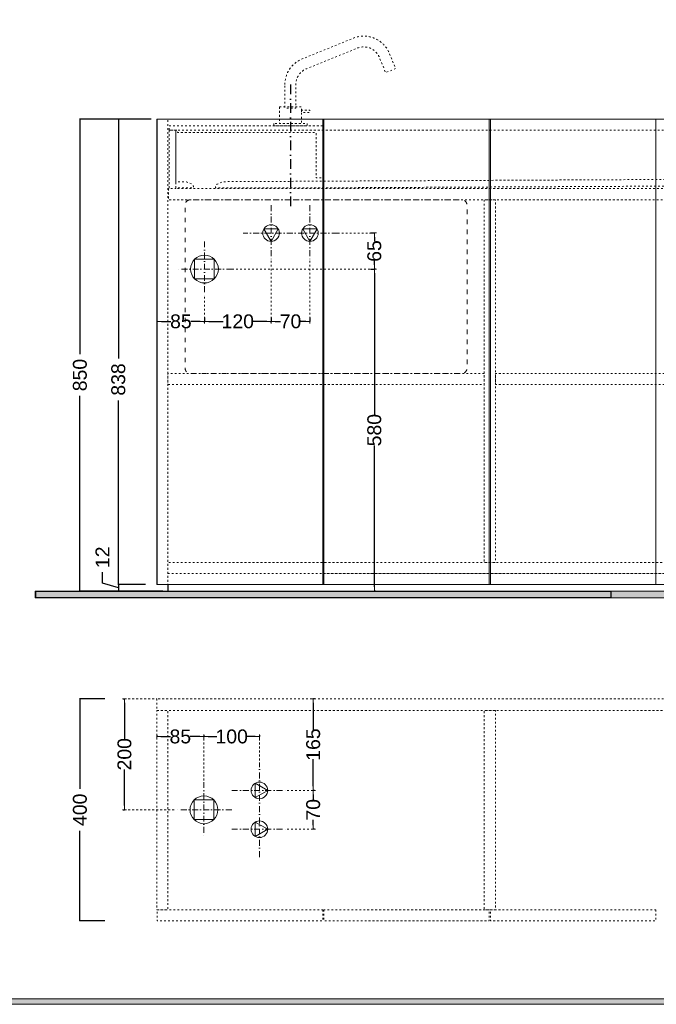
# Model space of a CAD drawing. Header units: millimetres. Extents: x 23321 to 49942, y -33706 to -16645.
# Tile 15 of 27: x 24782 to 25929, y -19605 to -17832. Entities that reach past the tile are written whole.
import ezdxf

# ---------------------------------------------------------------- set-up
doc = ezdxf.new("R2010")
doc.units = ezdxf.units.MM
doc.header["$MEASUREMENT"] = 0
doc.linetypes.add('AStair_dashed', pattern=[1800, 800, -1000])
doc.linetypes.add('Punto & Linea', pattern=[67.027776, 35.277777, -17.638888, 0, -14.111111])
doc.layers.add('091-Quote lineari.XII', color=7, linetype='Continuous')
for name, color, linetype, lineweight in [('0_Num_Penna__1', 7, 'Continuous', 9), ('0_Num_Penna__10', 1, 'Continuous', 18), ('0_Num_Penna__21', 7, 'Continuous', 20), ('Quote_nere', 7, 'Continuous', 15), ('Retini_Num_Penna__1', 7, 'Continuous', 9), ('squadratura_schede', 8, 'Continuous', 13)]:
    doc.layers.add(name, color=color, linetype=linetype, lineweight=lineweight)
doc.layers.add('0_Num_Penna__95', color=7, linetype='Continuous', lineweight=13, true_color=0x616161)
doc.layers.add('LAVORO', color=6, linetype='Continuous', plot=False)
doc.styles.add('GENERATED_STYLE_1', font='swiss.ttf')
doc.styles.add('SEACAD_arial_ttf', font='arial.ttf')
doc.styles.get("Standard").update_dxf_attribs({"font": 'txt', "bigfont": 'BIGFONT.SHX'})
doc.dimstyles.new('GENERATED_STYLE__7', dxfattribs={"dimtxt": 25, "dimasz": 7.6, "dimexe": 0.18, "dimexo": 6, "dimgap": 0.09, "dimtad": 0, "dimtih": 1, "dimtoh": 1, "dimdec": 0, "dimzin": 0, "dimdsep": 46, "dimtxsty": 'GENERATED_STYLE_1', "dimblk": 'ARROWHEAD_0', "dimblk1": 'ARROWHEAD_0', "dimblk2": 'ARROWHEAD_0', "dimcen": 0.09, "dimclrd": 256, "dimclre": 256, "dimclrt": 5, "dimazin": 0, "dimtfac": 1, "dimtdec": 4, "dimtmove": 0, "dimatfit": 3, "dimfxl": 1, "dimtolj": 1, "dimtzin": 0, "dimarcsym": 0})
doc.dimstyles.get("Standard").update_dxf_attribs({"dimtxt": 0.18, "dimasz": 0.18, "dimexe": 0.18, "dimexo": 0.0625, "dimgap": 0.09, "dimtad": 0, "dimtih": 1, "dimtoh": 1, "dimdec": 4, "dimzin": 0, "dimdsep": 46, "dimtxsty": 'Standard', "dimcen": 0.09, "dimadec": 0, "dimazin": 0, "dimtfac": 1, "dimtdec": 4, "dimtofl": 0, "dimtmove": 0, "dimatfit": 3, "dimfxl": 1, "dimtolj": 1, "dimtzin": 0, "dimarcsym": 0})

# ---------------------------------------------------------------- blocks, each defined once
blk = doc.blocks.new('ARROWHEAD_0')
at = {"color": 0, "linetype": 'Continuous', "lineweight": 0}
for p, q in [((0, 0), (-1, 0)), ((0, -0.5), (0, 0.5))]:
    blk.add_line(p, q, dxfattribs=at)
blk = doc.blocks.new('*D49')
at = {"layer": '091-Quote lineari.XII', "color": 161, "linetype": 'Continuous', "lineweight": -2, "true_color": 0x3fa3ff}
for p, q in [((25414.2, -18281.1), (25421.5, -18281.1)), ((25421.3, -18288.7), (25421.3, -18543.5)), ((25421.3, -18853.5), (25421.3, -18598.8)), ((25423.5, -18861.1), (25421.5, -18861.1))]:
    blk.add_line(p, q, dxfattribs=at)
at = {"layer": 'Defpoints', "color": 0, "linetype": 'Continuous'}
for p in [(25408.2, -18281.1), (25421.3, -18281.1), (25417.5, -18861.1)]:
    blk.add_point(p, dxfattribs=at)
at = {"layer": '091-Quote lineari.XII', "color": 161, "linetype": 'Continuous', "lineweight": -2, "true_color": 0x3fa3ff, "xscale": 7.6, "yscale": 7.6, "zscale": 7.6}
for p, rotation in [((25421.3, -18281.1), 90), ((25421.3, -18861.1), 270)]:
    blk.add_blockref('ARROWHEAD_0', p, dxfattribs=dict(at, rotation=rotation))
at = {"layer": '091-Quote lineari.XII', "color": 5, "linetype": 'Continuous', "lineweight": 13, "insert": (25421.3, -18571.1), "char_height": 25, "attachment_point": 5, "rotation": 90, "style": 'GENERATED_STYLE_1'}
blk.add_mtext('\\A1;580', dxfattribs=at)
blk = doc.blocks.new('*D50')
at = {"layer": '091-Quote lineari.XII', "color": 161, "linetype": 'Continuous', "lineweight": -2, "true_color": 0x3fa3ff}
for p, q in [((25414.2, -18216.1), (25421.5, -18216.1)), ((25421.3, -18223.7), (25421.3, -18230.7)), ((25421.3, -18273.5), (25421.3, -18266.5)), ((25423.5, -18281.1), (25421.5, -18281.1))]:
    blk.add_line(p, q, dxfattribs=at)
at = {"layer": 'Defpoints', "color": 0, "linetype": 'Continuous'}
for p in [(25408.2, -18216.1), (25421.3, -18216.1), (25417.5, -18281.1)]:
    blk.add_point(p, dxfattribs=at)
at = {"layer": '091-Quote lineari.XII', "color": 161, "linetype": 'Continuous', "lineweight": -2, "true_color": 0x3fa3ff, "xscale": 7.6, "yscale": 7.6, "zscale": 7.6}
for p, rotation in [((25421.3, -18216.1), 90), ((25421.3, -18281.1), 270)]:
    blk.add_blockref('ARROWHEAD_0', p, dxfattribs=dict(at, rotation=rotation))
at = {"layer": '091-Quote lineari.XII', "color": 5, "linetype": 'Continuous', "lineweight": 13, "insert": (25421.3, -18248.6), "char_height": 25, "attachment_point": 5, "rotation": 90, "style": 'GENERATED_STYLE_1'}
blk.add_mtext('\\A1;65', dxfattribs=at)
blk = doc.blocks.new('*D51')
at = {"layer": 'Defpoints', "color": 0, "ltscale": 0.5}
for p in [(25029.3, -18011.1), (24890.9, -18861.1), (25050.3, -18861.1)]:
    blk.add_point(p, dxfattribs=at)
at = {"layer": 'Quote_nere', "color": 0, "linetype": 'Continuous', "lineweight": -2, "ltscale": 0.5}
for p, q in [((25019.3, -18011.1), (24889.9, -18011.1)), ((25040.3, -18861.1), (24889.9, -18861.1))]:
    blk.add_line(p, q, dxfattribs=at)
at = {"layer": 'Quote_nere', "color": 0, "lineweight": -2, "ltscale": 0.5}
for p, q in [((24890.9, -18011.1), (24890.9, -18434.3)), ((24890.9, -18861.1), (24890.9, -18509.4))]:
    blk.add_line(p, q, dxfattribs=at)
at = {"layer": 'Quote_nere', "color": 0, "ltscale": 0.5, "insert": (24890.9, -18471.9), "char_height": 25, "attachment_point": 5, "rotation": 90, "style": 'SEACAD_arial_ttf'}
blk.add_mtext('\\A1;850', dxfattribs=at)
blk = doc.blocks.new('_None')
blk = doc.blocks.new('*D52')
at = {"layer": 'Defpoints', "color": 0, "ltscale": 0.5}
for p in [(25019.3, -18011.1), (24960.1, -18849.1), (25019.3, -18849.1)]:
    blk.add_point(p, dxfattribs=at)
at = {"layer": 'Quote_nere', "color": 0, "linetype": 'Continuous', "lineweight": -2, "ltscale": 0.5}
for p, q in [((25009.3, -18011.1), (24959.1, -18011.1)), ((25009.3, -18849.1), (24959.1, -18849.1))]:
    blk.add_line(p, q, dxfattribs=at)
at = {"layer": 'Quote_nere', "color": 0, "lineweight": -2, "ltscale": 0.5}
for p, q in [((24960.1, -18011.1), (24960.1, -18442.2)), ((24960.1, -18849.1), (24960.1, -18517.5))]:
    blk.add_line(p, q, dxfattribs=at)
at = {"layer": 'Quote_nere', "color": 0, "ltscale": 0.5, "insert": (24960.1, -18479.9), "char_height": 25, "attachment_point": 5, "rotation": 90, "style": 'SEACAD_arial_ttf'}
blk.add_mtext('\\A1;838', dxfattribs=at)
blk = doc.blocks.new('*D53')
at = {"layer": 'Defpoints', "color": 0, "ltscale": 0.5}
for p in [(24960.1, -18849.1), (25019.3, -18849.1), (25050.3, -18861.1)]:
    blk.add_point(p, dxfattribs=at)
at = {"layer": 'Quote_nere', "color": 0, "lineweight": -2, "ltscale": 0.5}
for p, q in [((24931.5, -18846.6), (24931.5, -18826.6)), ((24960.1, -18855.1), (24931.5, -18846.6)), ((24960.1, -18849.1), (24960.1, -18861.1))]:
    blk.add_line(p, q, dxfattribs=at)
at = {"layer": 'Quote_nere', "color": 0, "linetype": 'Continuous', "lineweight": -2, "ltscale": 0.5}
for p, q in [((25009.3, -18849.1), (24959.1, -18849.1)), ((25040.3, -18861.1), (24959.1, -18861.1))]:
    blk.add_line(p, q, dxfattribs=at)
at = {"layer": 'Quote_nere', "color": 0, "ltscale": 0.5, "insert": (24931.5, -18800), "char_height": 25, "attachment_point": 5, "rotation": 90, "style": 'SEACAD_arial_ttf'}
blk.add_mtext('\\A1;12', dxfattribs=at)
blk = doc.blocks.new('*D54')
at = {"layer": 'Defpoints', "color": 0, "ltscale": 0.5}
for p in [(24945.9, -19054.7), (24890.9, -19454.7), (24945.9, -19454.7)]:
    blk.add_point(p, dxfattribs=at)
at = {"layer": 'Quote_nere', "color": 0, "linetype": 'Continuous', "lineweight": -2, "ltscale": 0.5}
for p, q in [((24935.9, -19054.7), (24889.9, -19054.7)), ((24935.9, -19454.7), (24889.9, -19454.7))]:
    blk.add_line(p, q, dxfattribs=at)
at = {"layer": 'Quote_nere', "color": 0, "lineweight": -2, "ltscale": 0.5}
for p, q in [((24890.9, -19054.7), (24890.9, -19216.7)), ((24890.9, -19454.7), (24890.9, -19292.8))]:
    blk.add_line(p, q, dxfattribs=at)
at = {"layer": 'Quote_nere', "color": 0, "ltscale": 0.5, "insert": (24890.9, -19254.7), "char_height": 25, "attachment_point": 5, "rotation": 90, "style": 'SEACAD_arial_ttf'}
blk.add_mtext('\\A1;400', dxfattribs=at)
blk = doc.blocks.new('*D55')
at = {"layer": '091-Quote lineari.XII', "color": 161, "linetype": 'Continuous', "lineweight": -2, "true_color": 0x3fa3ff}
for p, q in [((24969, -19054.7), (24971, -19054.7)), ((24971.2, -19062.3), (24971.2, -19127.1)), ((24971.2, -19247.1), (24971.2, -19182.3)), ((24969, -19254.7), (24971, -19254.7))]:
    blk.add_line(p, q, dxfattribs=at)
at = {"layer": 'Defpoints', "color": 0, "linetype": 'Continuous'}
for p in [(24971.2, -19054.7), (24975, -19054.7), (24975, -19254.7)]:
    blk.add_point(p, dxfattribs=at)
at = {"layer": '091-Quote lineari.XII', "color": 161, "linetype": 'Continuous', "lineweight": -2, "true_color": 0x3fa3ff, "xscale": 7.6, "yscale": 7.6, "zscale": 7.6}
for p, rotation in [((24971.2, -19054.7), 90), ((24971.2, -19254.7), 270)]:
    blk.add_blockref('ARROWHEAD_0', p, dxfattribs=dict(at, rotation=rotation))
at = {"layer": '091-Quote lineari.XII', "color": 5, "linetype": 'Continuous', "lineweight": 13, "insert": (24971.2, -19154.7), "char_height": 25, "attachment_point": 5, "rotation": 90, "style": 'GENERATED_STYLE_1'}
blk.add_mtext('\\A1;200', dxfattribs=at)
blk = doc.blocks.new('*D56')
at = {"layer": '091-Quote lineari.XII', "color": 161, "linetype": 'Continuous', "lineweight": -2, "true_color": 0x3fa3ff}
for p, q in [((25311.2, -19227.3), (25311.2, -19236.8)), ((25313.4, -19219.7), (25311.4, -19219.7)), ((25311.2, -19282.1), (25311.2, -19272.6)), ((25313.4, -19289.7), (25311.4, -19289.7))]:
    blk.add_line(p, q, dxfattribs=at)
at = {"layer": 'Defpoints', "color": 0, "linetype": 'Continuous'}
for p in [(25307.4, -19219.7), (25311.2, -19219.7), (25307.4, -19289.7)]:
    blk.add_point(p, dxfattribs=at)
at = {"layer": '091-Quote lineari.XII', "color": 161, "linetype": 'Continuous', "lineweight": -2, "true_color": 0x3fa3ff, "xscale": 7.6, "yscale": 7.6, "zscale": 7.6}
for p, rotation in [((25311.2, -19219.7), 90), ((25311.2, -19289.7), 270)]:
    blk.add_blockref('ARROWHEAD_0', p, dxfattribs=dict(at, rotation=rotation))
at = {"layer": '091-Quote lineari.XII', "color": 5, "linetype": 'Continuous', "lineweight": 13, "insert": (25311.2, -19254.7), "char_height": 25, "attachment_point": 5, "rotation": 90, "style": 'GENERATED_STYLE_1'}
blk.add_mtext('\\A1;70', dxfattribs=at)
blk = doc.blocks.new('*D57')
at = {"layer": '091-Quote lineari.XII', "color": 161, "linetype": 'Continuous', "lineweight": -2, "true_color": 0x3fa3ff}
for p, q in [((25313.4, -19054.7), (25311.4, -19054.7)), ((25311.2, -19062.3), (25311.2, -19110.8)), ((25311.2, -19212.1), (25311.2, -19163.6)), ((25313.4, -19219.7), (25311.4, -19219.7))]:
    blk.add_line(p, q, dxfattribs=at)
at = {"layer": 'Defpoints', "color": 0, "linetype": 'Continuous'}
for p in [(25307.4, -19054.7), (25311.2, -19054.7), (25307.4, -19219.7)]:
    blk.add_point(p, dxfattribs=at)
at = {"layer": '091-Quote lineari.XII', "color": 161, "linetype": 'Continuous', "lineweight": -2, "true_color": 0x3fa3ff, "xscale": 7.6, "yscale": 7.6, "zscale": 7.6}
for p, rotation in [((25311.2, -19054.7), 90), ((25311.2, -19219.7), 270)]:
    blk.add_blockref('ARROWHEAD_0', p, dxfattribs=dict(at, rotation=rotation))
at = {"layer": '091-Quote lineari.XII', "color": 5, "linetype": 'Continuous', "lineweight": 13, "insert": (25311.2, -19137.2), "char_height": 25, "attachment_point": 5, "rotation": 90, "style": 'GENERATED_STYLE_1'}
blk.add_mtext('\\A1;165', dxfattribs=at)
blk = doc.blocks.new('*D58')
at = {"layer": '091-Quote lineari.XII', "color": 161, "linetype": 'Continuous', "lineweight": -2, "true_color": 0x3fa3ff}
for p, q in [((25114.3, -19120.6), (25114.3, -19122.6)), ((25121.9, -19122.8), (25137.8, -19122.8)), ((25206.7, -19122.8), (25190.7, -19122.8)), ((25214.3, -19120.6), (25214.3, -19122.6))]:
    blk.add_line(p, q, dxfattribs=at)
at = {"layer": 'Defpoints', "color": 0, "linetype": 'Continuous'}
for p in [(25114.3, -19122.8), (25114.3, -19126.6), (25214.3, -19126.6)]:
    blk.add_point(p, dxfattribs=at)
at = {"layer": '091-Quote lineari.XII', "color": 161, "linetype": 'Continuous', "lineweight": -2, "true_color": 0x3fa3ff, "xscale": 7.6, "yscale": 7.6, "zscale": 7.6, "rotation": 180}
blk.add_blockref('ARROWHEAD_0', (25114.3, -19122.8), dxfattribs=at)
at = {"layer": '091-Quote lineari.XII', "color": 161, "linetype": 'Continuous', "lineweight": -2, "true_color": 0x3fa3ff, "xscale": 7.6, "yscale": 7.6, "zscale": 7.6}
blk.add_blockref('ARROWHEAD_0', (25214.3, -19122.8), dxfattribs=at)
at = {"layer": '091-Quote lineari.XII', "color": 5, "linetype": 'Continuous', "lineweight": 13, "insert": (25164.3, -19122.8), "char_height": 25, "attachment_point": 5, "style": 'GENERATED_STYLE_1'}
blk.add_mtext('\\A1;100', dxfattribs=at)
blk = doc.blocks.new('*D59')
at = {"layer": '091-Quote lineari.XII', "color": 161, "linetype": 'Continuous', "lineweight": -2, "true_color": 0x3fa3ff}
for p, q in [((25029.3, -19120.6), (25029.3, -19122.6)), ((25036.9, -19122.8), (25053.9, -19122.8)), ((25106.7, -19122.8), (25089.6, -19122.8)), ((25114.3, -19120.6), (25114.3, -19122.6))]:
    blk.add_line(p, q, dxfattribs=at)
at = {"layer": 'Defpoints', "color": 0, "linetype": 'Continuous'}
for p in [(25029.3, -19122.8), (25029.3, -19126.6), (25114.3, -19126.6)]:
    blk.add_point(p, dxfattribs=at)
at = {"layer": '091-Quote lineari.XII', "color": 161, "linetype": 'Continuous', "lineweight": -2, "true_color": 0x3fa3ff, "xscale": 7.6, "yscale": 7.6, "zscale": 7.6, "rotation": 180}
blk.add_blockref('ARROWHEAD_0', (25029.3, -19122.8), dxfattribs=at)
at = {"layer": '091-Quote lineari.XII', "color": 161, "linetype": 'Continuous', "lineweight": -2, "true_color": 0x3fa3ff, "xscale": 7.6, "yscale": 7.6, "zscale": 7.6}
blk.add_blockref('ARROWHEAD_0', (25114.3, -19122.8), dxfattribs=at)
at = {"layer": '091-Quote lineari.XII', "color": 5, "linetype": 'Continuous', "lineweight": 13, "insert": (25071.8, -19122.8), "char_height": 25, "attachment_point": 5, "style": 'GENERATED_STYLE_1'}
blk.add_mtext('\\A1;85', dxfattribs=at)
blk = doc.blocks.new('*D75')
at = {"layer": '091-Quote lineari.XII', "color": 161, "linetype": 'Continuous', "lineweight": -2, "true_color": 0x3fa3ff}
for p, q in [((25030.3, -18377.5), (25030.3, -18375.5)), ((25037.9, -18375.3), (25054.9, -18375.3)), ((25107.7, -18375.3), (25090.6, -18375.3)), ((25115.3, -18368.2), (25115.3, -18375.5))]:
    blk.add_line(p, q, dxfattribs=at)
at = {"layer": 'Defpoints', "color": 0, "linetype": 'Continuous'}
for p in [(25115.3, -18362.2), (25030.3, -18371.5), (25115.3, -18375.3)]:
    blk.add_point(p, dxfattribs=at)
at = {"layer": '091-Quote lineari.XII', "color": 161, "linetype": 'Continuous', "lineweight": -2, "true_color": 0x3fa3ff, "xscale": 7.6, "yscale": 7.6, "zscale": 7.6, "rotation": 180}
blk.add_blockref('ARROWHEAD_0', (25030.3, -18375.3), dxfattribs=at)
at = {"layer": '091-Quote lineari.XII', "color": 161, "linetype": 'Continuous', "lineweight": -2, "true_color": 0x3fa3ff, "xscale": 7.6, "yscale": 7.6, "zscale": 7.6}
blk.add_blockref('ARROWHEAD_0', (25115.3, -18375.3), dxfattribs=at)
at = {"layer": '091-Quote lineari.XII', "color": 5, "linetype": 'Continuous', "lineweight": 13, "insert": (25072.8, -18375.3), "char_height": 25, "attachment_point": 5, "style": 'GENERATED_STYLE_1'}
blk.add_mtext('\\A1;85', dxfattribs=at)
blk = doc.blocks.new('*D76')
at = {"layer": '091-Quote lineari.XII', "color": 161, "linetype": 'Continuous', "lineweight": -2, "true_color": 0x3fa3ff}
for p, q in [((25115.3, -18377.5), (25115.3, -18375.5)), ((25122.9, -18375.3), (25148.8, -18375.3)), ((25227.7, -18375.3), (25201.7, -18375.3)), ((25235.3, -18368.2), (25235.3, -18375.5))]:
    blk.add_line(p, q, dxfattribs=at)
at = {"layer": 'Defpoints', "color": 0, "linetype": 'Continuous'}
for p in [(25235.3, -18362.2), (25115.3, -18371.5), (25235.3, -18375.3)]:
    blk.add_point(p, dxfattribs=at)
at = {"layer": '091-Quote lineari.XII', "color": 161, "linetype": 'Continuous', "lineweight": -2, "true_color": 0x3fa3ff, "xscale": 7.6, "yscale": 7.6, "zscale": 7.6, "rotation": 180}
blk.add_blockref('ARROWHEAD_0', (25115.3, -18375.3), dxfattribs=at)
at = {"layer": '091-Quote lineari.XII', "color": 161, "linetype": 'Continuous', "lineweight": -2, "true_color": 0x3fa3ff, "xscale": 7.6, "yscale": 7.6, "zscale": 7.6}
blk.add_blockref('ARROWHEAD_0', (25235.3, -18375.3), dxfattribs=at)
at = {"layer": '091-Quote lineari.XII', "color": 5, "linetype": 'Continuous', "lineweight": 13, "insert": (25175.3, -18375.3), "char_height": 25, "attachment_point": 5, "style": 'GENERATED_STYLE_1'}
blk.add_mtext('\\A1;120', dxfattribs=at)
blk = doc.blocks.new('*D77')
at = {"layer": '091-Quote lineari.XII', "color": 161, "linetype": 'Continuous', "lineweight": -2, "true_color": 0x3fa3ff}
for p, q in [((25235.3, -18377.5), (25235.3, -18375.5)), ((25242.9, -18375.3), (25252.4, -18375.3)), ((25297.7, -18375.3), (25288.2, -18375.3)), ((25305.3, -18368.2), (25305.3, -18375.5))]:
    blk.add_line(p, q, dxfattribs=at)
at = {"layer": 'Defpoints', "color": 0, "linetype": 'Continuous'}
for p in [(25305.3, -18362.2), (25235.3, -18371.5), (25305.3, -18375.3)]:
    blk.add_point(p, dxfattribs=at)
at = {"layer": '091-Quote lineari.XII', "color": 161, "linetype": 'Continuous', "lineweight": -2, "true_color": 0x3fa3ff, "xscale": 7.6, "yscale": 7.6, "zscale": 7.6, "rotation": 180}
blk.add_blockref('ARROWHEAD_0', (25235.3, -18375.3), dxfattribs=at)
at = {"layer": '091-Quote lineari.XII', "color": 161, "linetype": 'Continuous', "lineweight": -2, "true_color": 0x3fa3ff, "xscale": 7.6, "yscale": 7.6, "zscale": 7.6}
blk.add_blockref('ARROWHEAD_0', (25305.3, -18375.3), dxfattribs=at)
at = {"layer": '091-Quote lineari.XII', "color": 5, "linetype": 'Continuous', "lineweight": 13, "insert": (25270.3, -18375.3), "char_height": 25, "attachment_point": 5, "style": 'GENERATED_STYLE_1'}
blk.add_mtext('\\A1;70', dxfattribs=at)

msp = doc.modelspace()

# ---------------------------------------------------------------- hatches: boundary and pattern name
at = {"layer": 'Retini_Num_Penna__1', "linetype": 'Continuous'}
for points in [[(24810.181, -18861.133), (26952.835, -18861.133), (26952.835, -18873.133), (24810.181, -18873.133)], [(24811.308, -18861.133), (25847.226, -18861.133), (25847.226, -18873.133), (24811.308, -18873.133)]]:
    msp.add_hatch(color=253, dxfattribs=at).paths.add_polyline_path(points)
at = {"layer": 'squadratura_schede', "linetype": 'Continuous', "ltscale": 0.01}
h = msp.add_hatch(color=256, dxfattribs=at)
h.paths.add_polyline_path([(23321.25, -19604.947), (27621.25, -19604.947), (27621.25, -16644.945), (23321.25, -16644.945)])
h.paths.add_polyline_path([(27521.292, -16655.064), (27521.292, -19594.828), (23421.269, -19594.828), (23421.269, -16655.064)], flags=16)

# ---------------------------------------------------------------- linework, layer by layer
at = {"color": 253, "linetype": 'Punto & Linea', "ltscale": 0.5}
msp.add_lwpolyline([(25270.267, -17948.591), (25270.267, -18176.451)], dxfattribs=at)
msp.add_lwpolyline([(25049.267, -18849.133), (25049.267, -18861.133)])
at = {"layer": '0_Num_Penna__1', "linetype": 'Continuous', "flags": 128}
for points in [[(25328.267, -18011.133), (25328.267, -18849.133), (25030.267, -18849.133), (25030.267, -18011.133)], [(25628.267, -18011.133), (25628.267, -18849.133), (25330.267, -18849.133), (25330.267, -18011.133)], [(25928.267, -18011.133), (25928.267, -18849.133), (25630.267, -18849.133), (25630.267, -18011.133)]]:
    msp.add_lwpolyline(points, close=True, dxfattribs=at)
at = {"layer": '0_Num_Penna__10', "linetype": 'Punto & Linea', "ltscale": 0.3}
for p, q in [((25235.267, -18166.134), (25235.267, -18266.134)), ((25305.267, -18166.134), (25305.267, -18266.134)), ((25355.267, -18216.134), (25185.267, -18216.134)), ((25115.267, -18231.134), (25115.267, -18331.134)), ((25165.267, -18281.134), (25065.267, -18281.134)), ((25214.267, -19339.729), (25214.267, -19169.729)), ((25114.267, -19204.729), (25114.267, -19304.729)), ((25164.267, -19219.729), (25264.267, -19219.729)), ((25164.267, -19254.729), (25064.267, -19254.729)), ((25164.267, -19289.729), (25264.267, -19289.729))]:
    msp.add_line(p, q, dxfattribs=at)
at = {"layer": '0_Num_Penna__10', "linetype": 'AStair_dashed', "ltscale": 0.01, "flags": 128}
msp.add_lwpolyline([(25334.267, -18469.133), (25329.267, -18469.133), (25090.267, -18469.133, -0.41421356), (25080.267, -18459.133), (25080.267, -18166.133, -0.41421356), (25090.267, -18156.133), (25329.267, -18156.133), (25334.267, -18156.133), (25339.267, -18156.133), (25578.267, -18156.133, -0.41421356), (25588.267, -18166.133), (25588.267, -18459.133, -0.41421356), (25578.267, -18469.133), (25339.267, -18469.133)], format="xyb", close=True, dxfattribs=at)
at = {"layer": '0_Num_Penna__10', "linetype": 'Continuous', "flags": 128}
for points in [[(25235.267, -18231.134), (25222.276, -18208.634), (25248.257, -18208.634)], [(25305.267, -18231.134), (25318.257, -18208.634), (25292.276, -18208.634)], [(25132.944, -18263.456), (25097.589, -18263.456), (25097.589, -18298.811), (25132.944, -18298.811)], [(25229.267, -19219.729), (25206.767, -19206.738), (25206.767, -19232.719)], [(25131.944, -19237.051), (25096.589, -19237.051), (25096.589, -19272.407), (25131.944, -19272.407)], [(25229.267, -19289.729), (25206.767, -19302.719), (25206.767, -19276.738)]]:
    msp.add_lwpolyline(points, close=True, dxfattribs=at)
at = {"layer": '0_Num_Penna__10', "linetype": 'Continuous'}
for centre, radius in [((25235.267, -18216.134), 15), ((25305.267, -18216.134), 15), ((25115.267, -18281.134), 25), ((25214.267, -19219.729), 15), ((25114.267, -19254.729), 25), ((25214.267, -19289.729), 15)]:
    msp.add_circle(centre, radius, dxfattribs=at)
at = {"layer": '0_Num_Penna__21'}
msp.add_lwpolyline([(25029.267, -18011.133), (26829.267, -18011.133), (26829.267, -18849.133), (25029.267, -18849.133), (25029.267, -18011.133)], dxfattribs=at)
msp.add_lwpolyline([(25049.267, -18849.133), (26809.267, -18849.133), (26809.267, -18861.133), (25049.267, -18861.133)], close=True, dxfattribs=at)
at = {"layer": '0_Num_Penna__95', "linetype": 'AStair_dashed', "ltscale": 0.004, "flags": 128}
for points in [[(25260.193, -17948.727, -0.30570505), (25291.327, -17902.565), (25383.657, -17865.251, -0.41336539), (25448.42, -17892.624), (25459.653, -17920.188), (25441.576, -17927.468), (25430.347, -17899.866, 0.41355076), (25391.043, -17883.24), (25298.662, -17920.582, 0.30569603), (25279.772, -17948.591), (25279.772, -17991.133), (25260.193, -17991.133)], [(25051.767, -18031.133), (25051.767, -18136.173), (25063.576, -18136.173), (25063.576, -18134.992), (25095.353, -18134.833), (25095.404, -18134.833), (25095.404, -18132.68, 0.30277564), (25092.327, -18128.065), (25082.665, -18124.039), (25063.767, -18124.133), (25063.767, -18031.133)]]:
    msp.add_lwpolyline(points, format="xyb", close=True, dxfattribs=at)
for points in [[(25250.267, -17989.133), (25250.267, -18019.133), (25290.267, -18019.133), (25290.267, -17998.883), (25290.267, -17994.883), (25290.267, -17989.133)], [(25290.267, -17994.883), (25290.267, -17998.883), (25305.267, -17998.883), (25305.267, -17994.883)], [(25029.267, -18011.133), (25049.267, -18011.133), (25049.267, -18849.133), (25029.267, -18849.133)], [(25328.267, -18023.133), (25051.767, -18023.133), (25051.767, -18031.133), (25066.767, -18031.133), (25066.767, -18035.133), (25316.267, -18035.133), (25316.267, -18116.823), (25328.267, -18116.823)], [(25240.267, -18019.133), (25240.267, -18023.133), (25300.267, -18023.133), (25300.267, -18019.133)], [(25063.767, -18031.133), (25063.767, -18136.133), (26794.767, -18136.133), (26794.767, -18031.133)], [(25619.267, -18156.133), (25619.267, -18809.133), (25639.267, -18809.133), (25639.267, -18156.133)], [(25619.267, -18469.133), (25049.267, -18469.133), (25049.267, -18489.133), (25619.267, -18489.133)], [(26219.267, -18489.133), (26219.267, -18469.133), (25639.267, -18469.133), (25639.267, -18489.133)], [(25049.267, -18829.133), (26809.267, -18829.133), (26809.267, -18809.133), (25049.267, -18809.133)]]:
    msp.add_lwpolyline(points, close=True, dxfattribs=at)
msp.add_lwpolyline([(26794.767, -18114.953), (26794.267, -18115.456), (25148.938, -18123.707), (25138.481, -18128.065, 0.30277564), (25135.404, -18132.68), (25135.404, -18134.833), (25320.267, -18134.833), (26794.767, -18127.453), (26794.767, -18136.133), (26806.767, -18136.133), (26806.767, -18031.133), (26794.767, -18031.133), (26794.767, -18114.953)], format="xyb", dxfattribs=at)
for points in [[(25050.267, -18136.133), (25050.267, -18156.133), (26809.267, -18156.133), (26809.267, -18136.133)], [(25328.267, -18829.133), (26809.267, -18829.133)]]:
    msp.add_lwpolyline(points, dxfattribs=at)
at = {"layer": '0_Num_Penna__95', "color": 161, "linetype": 'AStair_dashed', "ltscale": 0.004, "true_color": 0x3fa3ff, "flags": 128}
for points in [[(25355.267, -18216.134), (25414.238, -18216.134)], [(25235.267, -18266.134), (25235.267, -18368.216)], [(25305.267, -18266.134), (25305.267, -18368.216)], [(25165.267, -18281.134), (25414.238, -18281.134)], [(25115.267, -18331.134), (25115.267, -18368.216)], [(24978.067, -19054.729), (25029.267, -19054.729)], [(25114.267, -19126.61), (25114.267, -19204.729)], [(25214.267, -19126.61), (25214.267, -19169.729)], [(25264.267, -19219.729), (25307.385, -19219.729)], [(24978.067, -19254.729), (25064.267, -19254.729)], [(25264.267, -19289.729), (25307.385, -19289.729)]]:
    msp.add_lwpolyline(points, dxfattribs=at)
at = {"layer": 'LAVORO', "color": 253, "linetype": 'Continuous'}
msp.add_lwpolyline([(24811.308, -18861.133), (25847.226, -18861.133), (25847.226, -18873.133), (24811.308, -18873.133)], close=True, dxfattribs=at)
at = {"layer": 'Retini_Num_Penna__1', "color": 253, "linetype": 'Continuous'}
msp.add_lwpolyline([(24810.181, -18861.133), (26952.835, -18861.133), (26952.835, -18873.133), (24810.181, -18873.133)], close=True, dxfattribs=at)
at = {"layer": 'Retini_Num_Penna__1', "linetype": 'AStair_dashed', "ltscale": 0.004, "flags": 128}
for points in [[(25029.267, -19054.729), (25029.267, -19075.729), (26829.267, -19075.729), (26829.267, -19054.729)], [(25029.267, -19075.729), (25049.267, -19075.729), (25049.267, -19434.729), (25029.267, -19434.729)], [(25639.267, -19075.729), (25619.267, -19075.729), (25619.267, -19434.729), (25639.267, -19434.729)], [(25328.267, -19434.729), (25328.267, -19454.729), (25030.267, -19454.729), (25030.267, -19434.729)], [(25330.267, -19434.729), (25330.267, -19454.729), (25628.267, -19454.729), (25628.267, -19434.729)], [(25928.267, -19434.729), (25928.267, -19454.729), (25630.267, -19454.729), (25630.267, -19434.729)]]:
    msp.add_lwpolyline(points, close=True, dxfattribs=at)
at = {"layer": 'squadratura_schede', "linetype": 'Continuous', "ltscale": 0.01, "flags": 128}
for points in [[(23321.25, -19604.947), (27621.25, -19604.947), (27621.25, -16644.945), (23321.25, -16644.945)], [(27521.292, -16655.064), (27521.292, -19594.828), (23421.269, -19594.828), (23421.269, -16655.064)]]:
    msp.add_lwpolyline(points, close=True, dxfattribs=at)

# ---------------------------------------------------------------- dimensions: what is measured, and where the dimension line sits
at = {"layer": '091-Quote lineari.XII', "color": 161, "linetype": 'Continuous', "lineweight": 13, "true_color": 0x3fa3ff}
for base, p1, p2, picture, middle in [((25421.319, -18216.134), (25417.519, -18281.134), (25408.238, -18216.134), '*D50', (25421.319, -18248.634)), ((25421.319, -18281.134), (25417.519, -18861.134), (25408.238, -18281.134), '*D49', (25421.319, -18571.134)), ((24971.214, -19054.729), (24975.014, -19254.729), (24975.014, -19054.729), '*D55', (24971.214, -19154.729)), ((25311.185, -19054.729), (25307.385, -19219.729), (25307.385, -19054.729), '*D57', (25311.185, -19137.229)), ((25311.185, -19219.729), (25307.385, -19289.729), (25307.385, -19219.729), '*D56', (25311.185, -19254.729))]:
    dim = msp.add_linear_dim(base=base, p1=p1, p2=p2, angle=90, dimstyle='GENERATED_STYLE__7', dxfattribs=at)
    dim.commit()
    dim.dimension.update_dxf_attribs({"geometry": picture, "text_midpoint": middle, "text_rotation": 90})
for base, p1, p2, picture, middle in [((25115.267, -18375.297), (25030.267, -18371.497), (25115.267, -18362.216), '*D75', (25072.767, -18375.297)), ((25235.267, -18375.297), (25115.267, -18371.497), (25235.267, -18362.216), '*D76', (25175.267, -18375.297)), ((25305.267, -18375.297), (25235.267, -18371.497), (25305.267, -18362.216), '*D77', (25270.267, -18375.297))]:
    dim = msp.add_linear_dim(base=base, p1=p1, p2=p2, dimstyle='GENERATED_STYLE__7', dxfattribs=at)
    dim.commit()
    dim.dimension.update_dxf_attribs({"geometry": picture, "text_midpoint": middle})
for base, p1, p2, picture, middle in [((25029.267, -19122.81), (25114.267, -19126.61), (25029.267, -19126.61), '*D59', (25071.767, -19122.81)), ((25114.267, -19122.81), (25214.267, -19126.61), (25114.267, -19126.61), '*D58', (25164.267, -19122.81))]:
    dim = msp.add_linear_dim(base=base, p1=p1, p2=p2, angle=180, dimstyle='GENERATED_STYLE__7', dxfattribs=at)
    dim.commit()
    dim.dimension.update_dxf_attribs({"geometry": picture, "text_midpoint": middle})
at = {"layer": 'Quote_nere', "ltscale": 0.5}
for base, p1, p2, override, picture, middle in [((24890.891, -18861.133), (25029.267, -18011.133), (25050.267, -18861.133), {"dimtxt": 25, "dimasz": 18, "dimexe": 1, "dimexo": 10, "dimgap": 10, "dimtad": 0, "dimjust": 1, "dimtoh": 0, "dimdec": 2, "dimrnd": 0, "dimzin": 8, "dimlunit": 2, "dimtxsty": 'SEACAD_arial_ttf', "dimblk1": 'None', "dimblk2": 'None', "dimsah": 1, "dimfxlon": 0}, '*D51', (24890.891, -18471.851)), ((24960.079, -18849.133), (25019.267, -18011.133), (25019.274, -18849.133), {"dimtxt": 25, "dimasz": 18, "dimexe": 1, "dimexo": 10, "dimgap": 10, "dimtad": 0, "dimjust": 1, "dimtoh": 0, "dimdec": 2, "dimrnd": 0, "dimzin": 8, "dimlunit": 2, "dimtxsty": 'SEACAD_arial_ttf', "dimblk1": 'None', "dimblk2": 'None', "dimsah": 1, "dimfxlon": 0}, '*D52', (24960.079, -18479.851)), ((24890.891, -19454.729), (24945.89, -19054.729), (24945.89, -19454.729), {"dimtxt": 25, "dimasz": 18, "dimexe": 1, "dimexo": 10, "dimgap": 10, "dimjust": 1, "dimtoh": 0, "dimdec": 2, "dimzin": 8, "dimtxsty": 'SEACAD_arial_ttf', "dimblk1": 'None', "dimblk2": 'None', "dimsah": 1}, '*D54', (24890.891, -19254.729))]:
    dim = msp.add_linear_dim(base=base, p1=p1, p2=p2, angle=90, dimstyle='Standard', override=override, dxfattribs=at)
    dim.commit()
    dim.dimension.update_dxf_attribs({"geometry": picture, "text_midpoint": middle, "dimtype": 160, "text_rotation": 90})
dim = msp.add_linear_dim(base=(24960.079, -18849.133), p1=(25050.267, -18861.133), p2=(25019.267, -18849.133), angle=90, dimstyle='Standard', override={"dimtxt": 25, "dimasz": 18, "dimexe": 1, "dimexo": 10, "dimgap": 10, "dimjust": 1, "dimtih": 1, "dimtoh": 0, "dimdec": 2, "dimzin": 8, "dimtxsty": 'SEACAD_arial_ttf', "dimblk1": 'None', "dimblk2": 'None', "dimsah": 1, "dimtmove": 1}, dxfattribs=at)
dim.commit()
dim.dimension.update_dxf_attribs({"geometry": '*D53', "text_midpoint": (24931.527, -18816.568)})

doc.saveas('drawing.dxf')
